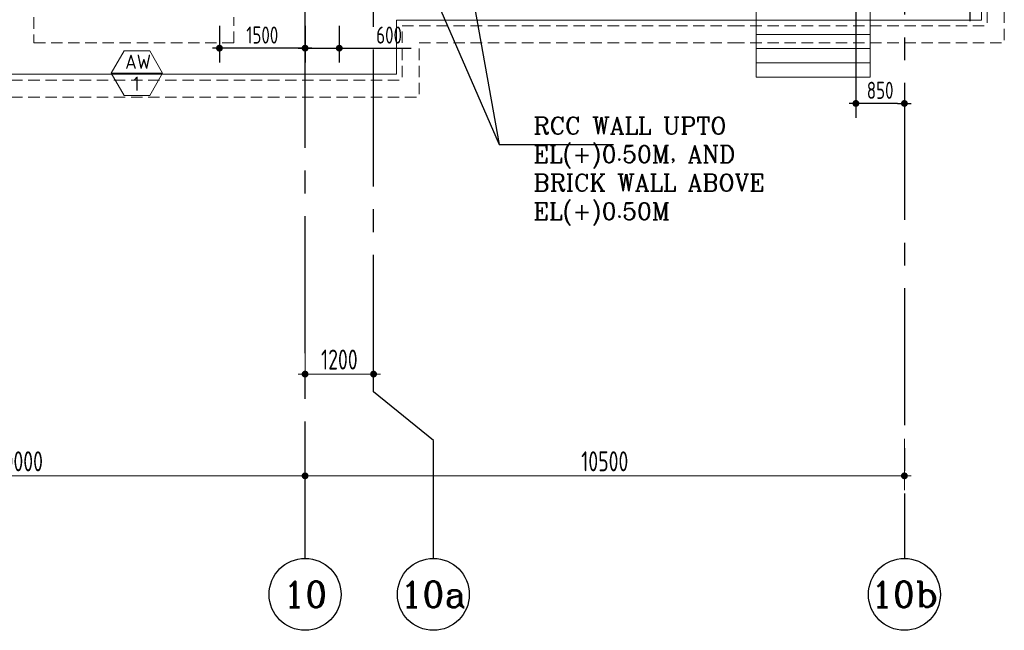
# Model space of a CAD drawing. Extents: x -7650383 to 4934791, y -114316 to 1826789.
# Tile 29 of 256: x 550333 to 567583, y -60875 to -50170. Entities that reach past the tile are written whole.
import ezdxf
from ezdxf.enums import TextEntityAlignment as Align

# ---------------------------------------------------------------- set-up
doc = ezdxf.new("R2010")
doc.units = 0
doc.header["$LTSCALE"] = 800
doc.header["$MEASUREMENT"] = 0
for name, pattern in [('1 NORTH ELEVATION$0$NORTH ELEVATION$0$HIDDEN', [0.375, 0.25, -0.125]), ('CENTER', [2, 1.25, -0.25, 0.25, -0.25]), ('CENTER2', [1.125, 0.75, -0.125, 0.125, -0.125]), ('DASHED', [0.75, 0.5, -0.25])]:
    doc.linetypes.add(name, pattern=pattern)
doc.layers.get('0').update_dxf_attribs({"linetype": 'CONTINUOUS'})
for name, color, linetype, lineweight in [('2CON', 1, 'CONTINUOUS', 13), ('A-WIN TAG', 3, 'CONTINUOUS', 13), ('dimension line', 4, 'CONTINUOUS', 13), ('DRAIN', 251, 'DASHED', 13), ('PLINTH PROTECTION', 251, 'CONTINUOUS', 13), ('STAIR', 4, 'CONTINUOUS', 13), ('SUNSHADE', 2, '1 NORTH ELEVATION$0$NORTH ELEVATION$0$HIDDEN', 13)]:
    doc.layers.add(name, color=color, linetype=linetype, lineweight=lineweight)
for name, color, linetype in [('CL', 2, 'CENTER2'), ('DIM', 4, 'CONTINUOUS'), ('GRID', 8, 'CENTER'), ('TEXT', 3, 'CONTINUOUS')]:
    doc.layers.add(name, color=color, linetype=linetype)
doc.styles.add('COMPLEX', font='complex')
doc.styles.add('ROMANC', font='romanc')
doc.styles.add('ROMANS', font='ISO9.shx', dxfattribs={"width": 0.8})
doc.styles.get("Standard").update_dxf_attribs({"font": 'ISO9'})
doc.dimstyles.new('barka', dxfattribs={"dimscale": 100, "dimtxt": 3.5, "dimasz": 1.2, "dimexe": 2.5, "dimexo": 2.5, "dimgap": 0.8, "dimtad": 1, "dimdsep": 46, "dimtxsty": 'ROMANS', "dimblk": 'DDOT1', "dimcen": 0, "dimclrd": 256, "dimclre": 256, "dimclrt": 2, "dimadec": 0, "dimazin": 2, "dimtp": 0.1, "dimtm": 0.1, "dimtfac": 0.71, "dimtmove": 2, "dimatfit": 3, "dimlwd": -1, "dimlwe": -1, "dimarcsym": 0})
doc.dimstyles.new('barka INTERNAL DIM', dxfattribs={"dimscale": 100, "dimtxt": 3, "dimasz": 1.2, "dimexe": 2.5, "dimexo": 1.5, "dimgap": 0.8, "dimtad": 1, "dimdsep": 46, "dimtxsty": 'ROMANS', "dimblk": 'DDOT1', "dimcen": 0, "dimclrd": 256, "dimclre": 256, "dimclrt": 2, "dimadec": 0, "dimazin": 2, "dimtp": 0.1, "dimtm": 0.1, "dimtfac": 0.71, "dimtmove": 2, "dimatfit": 3, "dimlwd": -1, "dimlwe": -1, "dimarcsym": 0})
doc.dimstyles.get("Standard").update_dxf_attribs({"dimtxt": 0.18, "dimasz": 0.18, "dimexe": 0.18, "dimexo": 0.0625, "dimgap": 0.09, "dimtad": 0, "dimtih": 1, "dimtoh": 1, "dimdec": 4, "dimzin": 0, "dimdsep": 46, "dimtxsty": 'Standard', "dimcen": 0.09, "dimadec": 0, "dimazin": 0, "dimtfac": 1, "dimtdec": 4, "dimtofl": 0, "dimtmove": 0, "dimatfit": 3, "dimfxl": 1, "dimtolj": 1, "dimtzin": 0, "dimarcsym": 0})

# ---------------------------------------------------------------- blocks, each defined once
blk = doc.blocks.new('DDOT1')
blk.add_line((-1, 0), (1, 0))
at = {"const_width": 0.5}
blk.add_lwpolyline([(-0.25, 0, 1), (0.25, 0, 1)], format="xyb", close=True, dxfattribs=at)
blk = doc.blocks.new('*D45')
at = {"layer": 'dimension line', "transparency": 16777216}
for p, q in [((555333, -57841), (555333, -58417)), ((545453, -58167), (555213, -58167))]:
    blk.add_line(p, q, dxfattribs=at)
at = {"layer": 'dimension line', "transparency": 16777216, "xscale": 119.9999999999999, "yscale": 119.9999999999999, "zscale": 119.9999999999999, "rotation": 180}
blk.add_blockref('DDOT1', (545333, -58167), dxfattribs=at)
at = {"layer": 'dimension line', "transparency": 16777216, "xscale": 119.9999999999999, "yscale": 119.9999999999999, "zscale": 119.9999999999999}
blk.add_blockref('DDOT1', (555333, -58167), dxfattribs=at)
at = {"layer": 'dimension line', "color": 2, "transparency": 16777216, "insert": (550333, -57912), "char_height": 350, "attachment_point": 5, "style": 'ROMANS'}
blk.add_mtext('10000', dxfattribs=at)
blk = doc.blocks.new('*D47')
at = {"layer": 'dimension line', "transparency": 16777216}
for p, q in [((555333, -57419), (555333, -58417)), ((565833, -57517), (565833, -58417)), ((555453, -58167), (565713, -58167))]:
    blk.add_line(p, q, dxfattribs=at)
at = {"layer": 'dimension line', "transparency": 16777216, "xscale": 119.9999999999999, "yscale": 119.9999999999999, "zscale": 119.9999999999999, "rotation": 180}
blk.add_blockref('DDOT1', (555333, -58167), dxfattribs=at)
at = {"layer": 'dimension line', "transparency": 16777216, "xscale": 119.9999999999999, "yscale": 119.9999999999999, "zscale": 119.9999999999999}
blk.add_blockref('DDOT1', (565833, -58167), dxfattribs=at)
at = {"layer": 'dimension line', "color": 2, "transparency": 16777216, "insert": (560583, -57912), "char_height": 350, "attachment_point": 5, "style": 'ROMANS'}
blk.add_mtext('10500', dxfattribs=at)
blk = doc.blocks.new('*D48')
at = {"layer": 'dimension line', "transparency": 16777216}
for p, q in [((556533, -55716), (556533, -56633)), ((555333, -55782), (555333, -56633)), ((555453, -56383), (556413, -56383))]:
    blk.add_line(p, q, dxfattribs=at)
at = {"layer": 'dimension line', "transparency": 16777216, "xscale": 119.9999999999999, "yscale": 119.9999999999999, "zscale": 119.9999999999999, "rotation": 180}
blk.add_blockref('DDOT1', (555333, -56383), dxfattribs=at)
at = {"layer": 'dimension line', "transparency": 16777216, "xscale": 119.9999999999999, "yscale": 119.9999999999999, "zscale": 119.9999999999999}
blk.add_blockref('DDOT1', (556533, -56383), dxfattribs=at)
at = {"layer": 'dimension line', "color": 2, "transparency": 16777216, "insert": (555933, -56128), "char_height": 350, "attachment_point": 5, "style": 'ROMANS'}
blk.add_mtext('1200', dxfattribs=at)
blk = doc.blocks.new('GRD')
at = {"layer": 'CL', "linetype": 'Continuous'}
blk.add_circle((0, 419.99985), 419.99985, dxfattribs=at)
at = {"layer": 'CL', "color": 4, "style": 'COMPLEX'}
blk.add_attdef('GRD', text='', height=300, dxfattribs=at).set_placement((0, 419.99985), align=Align.MIDDLE)
blk = doc.blocks.new('*D109')
at = {"layer": 'DIM', "transparency": 16777216}
for p, q in [((555333, -50277), (555333, -50919)), ((555933, -50277), (555933, -50919)), ((555453, -50669), (555813, -50669)), ((555933, -50669), (557194, -50669))]:
    blk.add_line(p, q, dxfattribs=at)
at = {"layer": 'DIM', "transparency": 16777216, "xscale": 119.9999999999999, "yscale": 119.9999999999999, "zscale": 119.9999999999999, "rotation": 180}
blk.add_blockref('DDOT1', (555333, -50669), dxfattribs=at)
at = {"layer": 'DIM', "transparency": 16777216, "xscale": 119.9999999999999, "yscale": 119.9999999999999, "zscale": 119.9999999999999}
blk.add_blockref('DDOT1', (555933, -50669), dxfattribs=at)
at = {"layer": 'DIM', "color": 2, "transparency": 16777216, "insert": (556805, -50439), "char_height": 300, "attachment_point": 5, "style": 'ROMANS'}
blk.add_mtext('600', dxfattribs=at)
blk = doc.blocks.new('*D187')
at = {"layer": 'DIM', "transparency": 16777216}
for p, q in [((564983, -49327), (564983, -51888)), ((565833, -51345), (565833, -51888)), ((565713, -51638), (565103, -51638))]:
    blk.add_line(p, q, dxfattribs=at)
at = {"layer": 'DIM', "transparency": 16777216, "xscale": 119.9999999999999, "yscale": 119.9999999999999, "zscale": 119.9999999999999, "rotation": 180}
blk.add_blockref('DDOT1', (564983, -51638), dxfattribs=at)
at = {"layer": 'DIM', "transparency": 16777216, "xscale": 119.9999999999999, "yscale": 119.9999999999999, "zscale": 119.9999999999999}
blk.add_blockref('DDOT1', (565833, -51638), dxfattribs=at)
at = {"layer": 'DIM', "color": 2, "transparency": 16777216, "insert": (565408, -51408), "char_height": 300, "attachment_point": 5, "style": 'ROMANS'}
blk.add_mtext('850', dxfattribs=at)
blk = doc.blocks.new('*D192')
at = {"layer": 'DIM', "transparency": 16777216}
for p, q in [((566978, -48857), (566978, -48737)), ((566333, -48977), (567228, -48977)), ((566978, -48977), (566978, -49177)), ((566333, -49177), (567228, -49177)), ((566978, -49297), (566978, -50195))]:
    blk.add_line(p, q, dxfattribs=at)
at = {"layer": 'DIM', "transparency": 16777216, "xscale": 119.9999999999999, "yscale": 119.9999999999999, "zscale": 119.9999999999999}
for p, rotation in [((566978, -48977), 270), ((566978, -49177), 90)]:
    blk.add_blockref('DDOT1', p, dxfattribs=dict(at, rotation=rotation))
at = {"layer": 'DIM', "color": 2, "transparency": 16777216, "insert": (566748, -49806), "char_height": 300, "attachment_point": 5, "rotation": 90, "style": 'ROMANS'}
blk.add_mtext('200', dxfattribs=at)
blk = doc.blocks.new('*D234')
at = {"layer": 'DIM', "transparency": 16777216}
for p, q in [((553833, -50277), (553833, -50919)), ((555333, -50277), (555333, -50919)), ((555213, -50669), (553953, -50669))]:
    blk.add_line(p, q, dxfattribs=at)
at = {"layer": 'DIM', "transparency": 16777216, "xscale": 119.9999999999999, "yscale": 119.9999999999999, "zscale": 119.9999999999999, "rotation": 180}
blk.add_blockref('DDOT1', (553833, -50669), dxfattribs=at)
at = {"layer": 'DIM', "transparency": 16777216, "xscale": 119.9999999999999, "yscale": 119.9999999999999, "zscale": 119.9999999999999}
blk.add_blockref('DDOT1', (555333, -50669), dxfattribs=at)
at = {"layer": 'DIM', "color": 2, "transparency": 16777216, "insert": (554583, -50439), "char_height": 300, "attachment_point": 5, "style": 'ROMANS'}
blk.add_mtext('1500', dxfattribs=at)

msp = doc.modelspace()

# ---------------------------------------------------------------- linework, layer by layer
at = {"layer": '2CON'}
msp.add_line((551938.1, -51107.2), (552838.1, -51107.2), dxfattribs=at)
at = {"layer": 'A-WIN TAG'}
msp.add_lwpolyline([(552613.1, -50717.5), (552838.1, -51107.2), (552613.1, -51496.9), (552163.1, -51496.9), (551938.1, -51107.2), (552163.1, -50717.5)], close=True, dxfattribs=at)
at = {"layer": 'DRAIN', "ltscale": 0.5, "flags": 128}
for points in [[(567283.3, -47927.6), (567283.3, -50277.4), (562933.3, -50277.4)], [(567583.3, -47927.6), (567583.3, -50577.4), (562933.3, -50577.4)], [(562933.3, -50277.4), (557033.3, -50277.3), (557033.3, -51227.4), (540383.3, -51227.4)], [(562933.3, -50577.4), (557333.3, -50577.3), (557333.3, -51527.4), (538083.3, -51527.4)]]:
    msp.add_lwpolyline(points, dxfattribs=at)
at = {"layer": 'GRID', "linetype": 'CENTER2', "ltscale": 4}
for p, q in [((555333.3, -59615), (555333.3, 18980.4)), ((556533.3, -56693.3), (556533.3, -33279.1)), ((565833.3, -33279.1), (565833.3, -59615)), ((557580.6, -57546.6), (556533.3, -56693.3)), ((557580.6, -59615), (557580.6, -57546.6))]:
    msp.add_line(p, q, dxfattribs=at)
at = {"layer": 'PLINTH PROTECTION', "flags": 128}
for points in [[(567183.3, -47927.6), (567183.3, -50177.4), (562933.3, -50177.4)], [(562933.3, -50177.4), (556933.3, -50177.3), (556933.3, -51127.4), (540383.3, -51127.4)]]:
    msp.add_lwpolyline(points, dxfattribs=at)
at = {"layer": 'STAIR'}
for p, q in [((563233.3, -51177.3), (563233.3, -49177.3)), ((565233.3, -51177.3), (565233.3, -49177.3)), ((565233.3, -50177.3), (563233.3, -50177.3)), ((565233.3, -50427.3), (563233.3, -50427.3)), ((565233.3, -50677.3), (563233.3, -50677.3)), ((565233.3, -50927.3), (563233.3, -50927.3)), ((565233.3, -51177.3), (563233.3, -51177.3))]:
    msp.add_line(p, q, dxfattribs=at)
at = {"layer": 'SUNSHADE'}
msp.add_lwpolyline([(550583.3, -50127.4), (550583.3, -50577.4), (554083.3, -50577.4), (554083.3, -50127.4)], dxfattribs=at)

# ---------------------------------------------------------------- block references
at = {"layer": 'DIM', "xscale": 1.5, "yscale": 1.5, "zscale": 1.5}
for p, values in [((555333.3, -60875), {'GRD': '10'}), ((557580.6, -60875), {'GRD': '10a'}), ((565833.3, -60875), {'GRD': '10b'})]:
    msp.add_blockref('GRD', p, dxfattribs=at).add_auto_attribs(values)

# ---------------------------------------------------------------- texts
at = {"layer": 'A-WIN TAG'}
for s, p in [('AW', (552407.8, -50907.2)), ('1', (552376.5, -51293.1))]:
    msp.add_text(s, height=250, dxfattribs=at).set_placement(p, align=Align.MIDDLE)
at = {"layer": 'TEXT', "linetype": 'CENTER', "insert": (559335.4, -51877.9), "char_height": 300, "width": 5298.089, "attachment_point": 1, "style": 'ROMANC'}
msp.add_mtext('RCC WALL UPTO EL(+)0.50M, AND BRICK WALL ABOVE EL(+)0.50M ', dxfattribs=at)

# ---------------------------------------------------------------- dimensions: what is measured, and where the dimension line sits
at = {"layer": 'DIM'}
dim = msp.add_linear_dim(base=(566978.2, -49177.4), p1=(566183.3, -48977.4), p2=(566183.3, -49177.4), angle=90, dimstyle='barka INTERNAL DIM', override={"dimdec": 0, "dimtmove": 0}, dxfattribs=at)
dim.commit()
dim.dimension.update_dxf_attribs({"geometry": '*D192', "text_midpoint": (566748.2, -49805.9)})
for base, p1, p2, picture, middle in [((564983.3, -51638.1), (565833.3, -51195), (564983.3, -49177.3), '*D187', (565408.3, -51638.1)), ((555333.3, -50669.5), (555933.3, -50127.4), (555333.3, -50127.4), '*D109', (556805.3, -50669.5))]:
    dim = msp.add_linear_dim(base=base, p1=p1, p2=p2, dimstyle='barka INTERNAL DIM', override={"dimdec": 0, "dimtmove": 0}, dxfattribs=at)
    dim.commit()
    dim.dimension.update_dxf_attribs({"geometry": picture, "text_midpoint": middle, "dimtype": 160})
dim = msp.add_linear_dim(base=(553833.3, -50669.5), p1=(555333.3, -50127.4), p2=(553833.3, -50127.4), dimstyle='barka INTERNAL DIM', override={"dimdec": 0, "dimtmove": 0}, dxfattribs=at)
dim.commit()
dim.dimension.update_dxf_attribs({"geometry": '*D234', "text_midpoint": (554583.3, -50439.5)})
at = {"layer": 'dimension line'}
for base, p1, p2, picture, middle in [((556533.3, -56382.9), (555333.3, -55531.8), (556533.3, -55466.3), '*D48', (555933.3, -56127.9)), ((565833.3, -58166.8), (555333.3, -57168.6), (565833.3, -57267), '*D47', (560583.3, -57911.8)), ((555333.3, -58166.9), (545333.3, -58166.9), (555333.3, -57591), '*D45', (550333.3, -57911.9))]:
    dim = msp.add_linear_dim(base=base, p1=p1, p2=p2, dimstyle='barka', override={"dimdec": 0, "dimtmove": 0}, dxfattribs=at)
    dim.commit()
    dim.dimension.update_dxf_attribs({"geometry": picture, "text_midpoint": middle})

# ---------------------------------------------------------------- leaders
msp.add_leader([(558167.2, -49177.3), (558732.3, -52357.9), (560736.5, -52357.9)], dimstyle='Standard', override={"dimtxt": 350, "dimasz": 300, "dimexe": 0, "dimexo": 0, "dimgap": 100, "dimtad": 0, "dimtih": 0, "dimtoh": 0, "dimdec": 0, "dimtxsty": 'ROMANS', "dimcen": 0, "dimclrd": 9, "dimclre": 9, "dimclrt": 256, "dimtdec": 0, "dimtix": 1, "dimtofl": 1, "dimatfit": 0})
at = {"layer": 'STAIR'}
msp.add_leader([(556413.3, -47014.9), (558732.3, -52357.9), (560736.5, -52357.9)], dimstyle='Standard', override={"dimtxt": 350, "dimasz": 300, "dimexe": 0, "dimexo": 0, "dimgap": 100, "dimtad": 0, "dimtih": 0, "dimtoh": 0, "dimdec": 0, "dimtxsty": 'ROMANS', "dimcen": 0, "dimclrd": 9, "dimclre": 9, "dimclrt": 256, "dimtdec": 0, "dimtix": 1, "dimtofl": 1, "dimatfit": 0}, dxfattribs=at)

doc.saveas('drawing.dxf')
